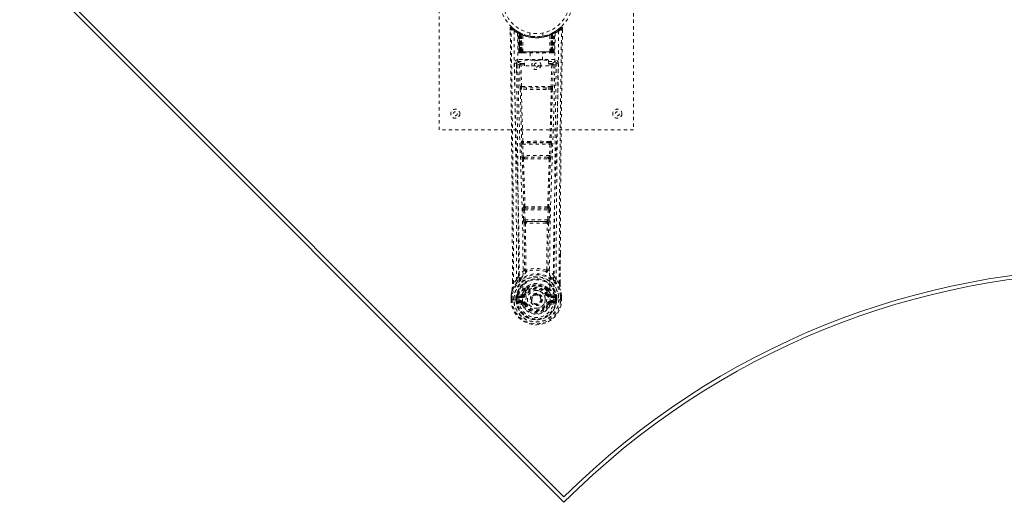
# Model space of a CAD drawing. Header units: inches. Extents: x 10.2 to 78.1, y 22.5 to 53.4.
# Tile 1 of 5: x 10.2 to 40.6, y 22.5 to 37.4. Entities that reach past the tile are written whole.
import ezdxf

# ---------------------------------------------------------------- set-up
doc = ezdxf.new("R2010")
doc.units = ezdxf.units.IN
doc.header["$MEASUREMENT"] = 0
doc.linetypes.add('SLD-Dashed', pattern=[0.075, 0.05, -0.025])
doc.linetypes.add('SLD-Solid', pattern=[0])

msp = doc.modelspace()

# ---------------------------------------------------------------- linework, layer by layer
at = {"color": 7, "linetype": 'SLD-Dashed', "lineweight": 0}
for p, q in [((23.141, 33.991), (23.141, 41.991)), ((29.141, 41.991), (29.141, 33.991)), ((25.335, 37.132), (25.336, 37.065)), ((25.365, 37.132), (25.385, 37.154)), ((25.426, 37.119), (25.384, 37.153)), ((26.899, 37.153), (26.857, 37.119)), ((26.948, 37.132), (26.918, 37.132)), ((26.946, 37.068), (26.946, 37.132)), ((26.947, 37.065), (26.948, 37.132)), ((26.947, 37.065), (26.948, 37.132)), ((25.573, 37.017), (25.56, 37.025)), ((25.579, 37.012), (25.566, 37.02)), ((25.588, 36.992), (25.574, 37)), ((25.596, 36.395), (25.574, 37)), ((25.609, 36.395), (25.588, 36.992)), ((25.626, 36.988), (25.591, 37.006)), ((25.607, 36.985), (25.63, 36.391)), ((25.675, 36.946), (25.607, 36.981)), ((25.627, 36.395), (25.607, 36.981)), ((25.62, 36.991), (25.647, 36.977)), ((25.634, 36.951), (25.647, 36.977)), ((25.634, 36.951), (25.635, 36.395)), ((25.642, 36.948), (25.634, 36.951)), ((25.642, 36.948), (25.654, 36.974)), ((25.642, 36.395), (25.642, 36.948)), ((25.658, 36.972), (25.643, 36.979)), ((25.647, 36.977), (25.654, 36.974)), ((25.648, 36.945), (25.66, 36.971)), ((25.648, 36.395), (25.648, 36.945)), ((25.648, 36.945), (25.655, 36.942)), ((25.655, 36.942), (25.667, 36.968)), ((25.655, 36.942), (25.655, 36.395)), ((25.659, 36.971), (25.658, 36.972)), ((25.666, 36.936), (25.678, 36.963)), ((25.666, 36.936), (25.666, 36.395)), ((25.673, 36.933), (25.666, 36.936)), ((25.673, 36.933), (25.684, 36.96)), ((25.673, 36.395), (25.673, 36.933)), ((25.675, 36.946), (25.676, 36.945)), ((25.694, 36.395), (25.675, 36.946)), ((25.676, 36.945), (25.695, 36.395)), ((25.678, 36.963), (25.684, 36.96)), ((25.725, 36.395), (25.721, 36.916)), ((25.941, 36.98), (25.941, 36.883)), ((26.341, 36.883), (26.341, 36.98)), ((26.557, 36.395), (26.562, 36.916)), ((26.608, 36.946), (26.588, 36.395)), ((26.588, 36.395), (26.607, 36.945)), ((26.598, 36.96), (26.605, 36.963)), ((26.598, 36.96), (26.61, 36.933)), ((26.605, 36.963), (26.617, 36.936)), ((26.607, 36.945), (26.608, 36.946)), ((26.676, 36.981), (26.608, 36.946)), ((26.617, 36.936), (26.61, 36.933)), ((26.61, 36.933), (26.61, 36.395)), ((26.624, 36.971), (26.616, 36.968)), ((26.616, 36.968), (26.628, 36.942)), ((26.616, 36.395), (26.617, 36.936)), ((26.631, 36.975), (26.623, 36.971)), ((26.623, 36.971), (26.635, 36.945)), ((26.625, 36.972), (26.624, 36.971)), ((26.691, 37.006), (26.625, 36.972)), ((26.628, 36.942), (26.635, 36.945)), ((26.628, 36.395), (26.628, 36.942)), ((26.629, 36.974), (26.636, 36.977)), ((26.629, 36.974), (26.641, 36.948)), ((26.635, 36.945), (26.635, 36.395)), ((26.636, 36.977), (26.645, 36.982)), ((26.636, 36.977), (26.648, 36.951)), ((26.648, 36.951), (26.641, 36.948)), ((26.641, 36.948), (26.641, 36.395)), ((26.648, 36.395), (26.648, 36.951)), ((26.653, 36.391), (26.676, 36.985)), ((26.656, 36.395), (26.676, 36.981)), ((26.674, 36.395), (26.695, 36.992)), ((26.687, 36.395), (26.708, 37)), ((26.708, 37), (26.695, 36.992)), ((26.723, 37.025), (26.71, 37.017)), ((25.574, 36.157), (25.574, 36.096)), ((26.709, 36.157), (25.574, 36.157)), ((25.596, 36.395), (25.609, 36.395)), ((25.627, 36.395), (25.694, 36.395)), ((25.635, 36.395), (25.642, 36.395)), ((25.635, 36.366), (25.642, 36.366)), ((25.639, 36.366), (25.649, 36.366)), ((26.641, 36.395), (25.642, 36.395)), ((25.655, 36.395), (25.648, 36.395)), ((25.649, 36.366), (25.655, 36.366)), ((25.655, 36.395), (26.628, 36.395)), ((25.657, 36.366), (25.711, 36.366)), ((25.666, 36.395), (25.673, 36.395)), ((25.667, 36.366), (25.673, 36.366)), ((26.61, 36.395), (25.673, 36.395)), ((25.711, 36.366), (25.673, 36.366)), ((25.695, 36.395), (25.694, 36.395)), ((25.725, 36.395), (26.557, 36.395)), ((25.725, 36.366), (25.733, 36.366)), ((25.733, 36.366), (26.55, 36.366)), ((25.946, 36.366), (25.946, 36.143)), ((26.336, 36.143), (26.336, 36.366)), ((26.55, 36.366), (26.558, 36.366)), ((26.572, 36.366), (26.626, 36.366)), ((26.61, 36.366), (26.572, 36.366)), ((26.588, 36.395), (26.588, 36.395)), ((26.588, 36.395), (26.656, 36.395)), ((26.61, 36.395), (26.616, 36.395)), ((26.61, 36.366), (26.616, 36.366)), ((26.635, 36.395), (26.628, 36.395)), ((26.628, 36.366), (26.634, 36.366)), ((26.634, 36.366), (26.644, 36.366)), ((26.64, 36.366), (26.648, 36.366)), ((26.641, 36.395), (26.648, 36.395)), ((26.674, 36.395), (26.687, 36.395)), ((26.709, 36.096), (26.709, 36.157)), ((25.53, 36.059), (25.529, 36.05)), ((25.529, 36.048), (25.532, 35.761)), ((25.574, 36.096), (25.771, 36.096)), ((25.623, 35.993), (25.638, 35.332)), ((25.667, 36.039), (25.667, 35.994)), ((25.771, 36.039), (25.667, 36.039)), ((25.683, 35.333), (25.667, 35.994)), ((25.771, 35.994), (25.667, 35.994)), ((25.771, 35.963), (25.771, 36.143)), ((25.771, 36.143), (26.521, 36.143)), ((26.521, 35.963), (25.771, 35.963)), ((26.521, 36.143), (26.521, 35.963)), ((26.521, 36.096), (26.709, 36.096)), ((26.615, 36.039), (26.521, 36.039)), ((26.615, 35.994), (26.521, 35.994)), ((26.615, 35.994), (26.6, 35.333)), ((26.615, 36.039), (26.615, 35.994)), ((26.66, 35.993), (26.645, 35.332)), ((26.75, 35.761), (26.754, 36.048)), ((26.754, 36.05), (26.753, 36.059)), ((25.837, 35.242), (25.68, 35.248)), ((26.6, 35.333), (25.683, 35.333)), ((25.844, 35.29), (25.691, 35.292)), ((26.439, 35.29), (25.844, 35.29)), ((26.592, 35.292), (26.439, 35.29)), ((26.603, 35.248), (26.446, 35.242)), ((29.141, 33.991), (23.141, 33.991)), ((25.676, 33.548), (25.693, 33.196)), ((25.691, 33.642), (25.683, 33.638)), ((25.721, 33.55), (26.562, 33.55)), ((25.738, 33.198), (25.721, 33.55)), ((25.727, 33.595), (25.735, 33.599)), ((26.556, 33.595), (25.727, 33.595)), ((26.562, 33.55), (26.545, 33.198)), ((26.548, 33.599), (26.556, 33.595)), ((26.607, 33.548), (26.589, 33.196)), ((26.6, 33.638), (26.592, 33.642)), ((26.545, 33.198), (25.738, 33.198)), ((25.785, 33.153), (25.753, 33.153)), ((25.785, 33.153), (26.498, 33.153)), ((26.498, 33.153), (26.53, 33.153)), ((25.743, 33.102), (25.775, 33.101)), ((26.507, 33.101), (26.54, 33.102)), ((25.755, 31.625), (25.74, 31.62)), ((26.528, 31.625), (26.542, 31.62)), ((25.731, 31.53), (25.748, 31.213)), ((25.776, 31.533), (26.507, 31.533)), ((25.792, 31.215), (25.776, 31.533)), ((25.785, 31.578), (25.799, 31.582)), ((26.498, 31.578), (25.785, 31.578)), ((26.484, 31.582), (26.498, 31.578)), ((26.507, 31.533), (26.491, 31.215)), ((26.552, 31.53), (26.535, 31.213)), ((26.491, 31.215), (25.792, 31.215)), ((25.802, 31.118), (25.842, 31.117)), ((25.85, 31.17), (25.811, 31.171)), ((25.85, 31.17), (26.433, 31.17)), ((26.472, 31.171), (26.433, 31.17)), ((26.441, 31.117), (26.481, 31.118)), ((26.878, 30.183), (26.877, 29.259)), ((26.879, 29.258), (26.882, 30.182)), ((25.814, 29.677), (25.814, 29.677)), ((26.469, 29.677), (26.469, 29.677)), ((25.404, 29.258), (25.404, 29.311)), ((25.405, 29.312), (25.405, 29.259)), ((25.53, 29.375), (25.434, 29.26)), ((26.849, 29.26), (26.753, 29.375)), ((25.362, 28.877), (25.362, 28.873)), ((25.362, 28.757), (25.362, 28.873)), ((25.363, 28.873), (25.363, 28.756)), ((25.391, 28.873), (25.391, 28.759)), ((25.558, 28.88), (25.554, 28.875)), ((25.558, 28.88), (25.569, 28.891)), ((25.683, 28.912), (25.569, 28.891)), ((25.569, 28.891), (25.569, 28.891)), ((25.569, 28.891), (25.569, 28.891)), ((25.583, 28.858), (25.713, 28.882)), ((25.713, 28.882), (25.713, 28.858)), ((25.768, 28.924), (25.795, 28.912)), ((25.773, 29.073), (25.773, 29.054)), ((25.781, 29.102), (25.792, 29.119)), ((25.797, 29.067), (25.796, 29.049)), ((26.486, 29.049), (26.486, 29.067)), ((26.488, 28.912), (26.515, 28.924)), ((26.49, 29.119), (26.502, 29.102)), ((26.51, 29.073), (26.51, 29.054)), ((26.57, 28.882), (26.7, 28.858)), ((26.57, 28.882), (26.57, 28.858)), ((26.714, 28.891), (26.599, 28.912)), ((26.714, 28.891), (26.724, 28.88)), ((26.725, 28.88), (26.724, 28.88)), ((26.725, 28.88), (26.724, 28.88)), ((26.728, 28.875), (26.725, 28.88)), ((26.891, 28.759), (26.891, 28.873)), ((26.92, 28.756), (26.92, 28.873)), ((26.921, 28.873), (26.921, 28.877)), ((26.921, 28.757), (26.921, 28.873)), ((25.362, 28.757), (25.366, 28.757)), ((25.366, 28.757), (25.419, 28.757)), ((25.419, 28.757), (25.442, 28.758)), ((25.442, 28.758), (25.6, 28.758)), ((25.542, 28.829), (25.513, 28.831)), ((25.513, 28.831), (25.513, 28.831)), ((25.513, 28.759), (25.513, 28.831)), ((25.513, 28.759), (25.513, 28.759)), ((25.542, 28.829), (25.543, 28.76)), ((25.543, 28.83), (25.548, 28.849)), ((25.548, 28.76), (25.543, 28.76)), ((25.548, 28.849), (25.548, 28.838)), ((25.548, 28.838), (25.548, 28.76)), ((25.566, 28.639), (25.685, 28.616)), ((25.583, 28.858), (25.583, 28.828)), ((25.713, 28.858), (25.583, 28.858)), ((25.713, 28.828), (25.583, 28.828)), ((25.596, 28.706), (25.596, 28.676)), ((25.596, 28.706), (25.713, 28.706)), ((25.713, 28.655), (25.596, 28.676)), ((25.596, 28.676), (25.713, 28.676)), ((25.713, 28.828), (25.713, 28.858)), ((25.713, 28.706), (25.713, 28.676)), ((25.713, 28.655), (25.713, 28.676)), ((25.718, 28.72), (25.718, 28.722)), ((25.772, 28.612), (25.769, 28.619)), ((25.795, 28.621), (25.772, 28.612)), ((25.985, 28.767), (25.986, 28.782)), ((25.985, 28.758), (25.985, 28.767)), ((26.51, 28.612), (26.488, 28.621)), ((26.51, 28.612), (26.565, 28.589)), ((26.565, 28.722), (26.565, 28.72)), ((26.7, 28.858), (26.57, 28.858)), ((26.57, 28.828), (26.57, 28.858)), ((26.7, 28.828), (26.57, 28.828)), ((26.57, 28.706), (26.57, 28.676)), ((26.57, 28.706), (26.687, 28.706)), ((26.687, 28.676), (26.57, 28.655)), ((26.57, 28.655), (26.57, 28.676)), ((26.57, 28.676), (26.687, 28.676)), ((26.598, 28.616), (26.717, 28.639)), ((26.683, 28.758), (26.841, 28.758)), ((26.687, 28.676), (26.687, 28.706)), ((26.7, 28.828), (26.7, 28.858)), ((26.735, 28.849), (26.735, 28.838)), ((26.74, 28.83), (26.735, 28.849)), ((26.735, 28.838), (26.735, 28.76)), ((26.735, 28.76), (26.74, 28.76)), ((26.77, 28.831), (26.74, 28.829)), ((26.74, 28.76), (26.74, 28.829)), ((26.77, 28.831), (26.77, 28.76)), ((26.77, 28.831), (26.77, 28.831)), ((26.841, 28.758), (26.864, 28.757)), ((26.864, 28.757), (26.917, 28.757)), ((26.917, 28.757), (26.921, 28.757))]:
    msp.add_line(p, q, dxfattribs=at)
at = {"color": 7, "linetype": 'SLD-Solid', "lineweight": 15}
for p, q in [((10.2, 39.307), (26.994, 22.513)), ((10.367, 39.307), (26.994, 22.68)), ((10.367, 39.307), (26.994, 22.68))]:
    msp.add_line(p, q, dxfattribs=at)
at = {"color": 7, "linetype": 'SLD-Dashed', "lineweight": 0, "flags": 128}
for points in [[(25.383, 37.152), (25.376, 37.156), (25.368, 37.158), (25.36, 37.159), (25.352, 37.157), (25.345, 37.154), (25.34, 37.149), (25.336, 37.142), (25.335, 37.134)], [(25.404, 29.311), (25.396, 31.881), (25.368, 34.506), (25.335, 37.132)], [(25.335, 37.132), (25.335, 37.131), (25.337, 37.132), (25.344, 37.132), (25.353, 37.132), (25.359, 37.132), (25.365, 37.132)], [(25.434, 29.26), (25.432, 30.723), (25.423, 32.197), (25.409, 33.645), (25.406, 33.892), (25.403, 34.15), (25.4, 34.365), (25.397, 34.594), (25.394, 34.844), (25.391, 35.115), (25.388, 35.333), (25.384, 35.596), (25.38, 35.92), (25.378, 36.13), (25.374, 36.388), (25.371, 36.651), (25.368, 36.899), (25.365, 37.132)], [(26.849, 29.26), (26.851, 30.725), (26.86, 32.197), (26.874, 33.644), (26.877, 33.865), (26.879, 34.095), (26.882, 34.298), (26.884, 34.497), (26.887, 34.713), (26.889, 34.863), (26.891, 35.02), (26.893, 35.176), (26.894, 35.293), (26.896, 35.433), (26.898, 35.596), (26.903, 35.928), (26.905, 36.132), (26.908, 36.387), (26.912, 36.648), (26.915, 36.897), (26.918, 37.132)], [(26.898, 37.154), (26.865, 37.126), (26.857, 37.12)], [(26.882, 30.182), (26.887, 31.881), (26.914, 34.506), (26.947, 37.065)], [(26.945, 37.132), (26.943, 37.139), (26.94, 37.147), (26.935, 37.154), (26.928, 37.159), (26.921, 37.161), (26.914, 37.162), (26.906, 37.16), (26.9, 37.156)], [(25.454, 37.038), (25.461, 35.991), (25.48, 34.946), (25.51, 33.904), (25.545, 32.866), (25.579, 31.832), (25.604, 30.803), (25.613, 29.778), (25.6, 28.758)], [(25.563, 36.983), (25.571, 35.938), (25.593, 34.895), (25.624, 33.855), (25.662, 32.82), (25.698, 31.788), (25.724, 30.762), (25.732, 29.74), (25.718, 28.723)], [(25.568, 37.017), (25.575, 37.006), (25.579, 36.992)], [(25.605, 36.989), (25.606, 36.983), (25.606, 36.981)], [(26.72, 36.983), (26.711, 35.938), (26.69, 34.895), (26.658, 33.856), (26.621, 32.82), (26.585, 31.789), (26.558, 30.762), (26.55, 29.74), (26.565, 28.723)], [(26.829, 37.038), (26.822, 35.991), (26.802, 34.946), (26.773, 33.904), (26.738, 32.866), (26.704, 31.832), (26.678, 30.803), (26.67, 29.778), (26.682, 28.758)], [(25.635, 36.395), (25.619, 36.395), (25.607, 36.395), (25.598, 36.395), (25.596, 36.395)], [(25.609, 36.395), (25.612, 36.395), (25.621, 36.395), (25.633, 36.395), (25.648, 36.395)], [(25.666, 36.395), (25.658, 36.395), (25.651, 36.395), (25.644, 36.395), (25.638, 36.395), (25.633, 36.395), (25.629, 36.395), (25.627, 36.395), (25.627, 36.395)], [(25.627, 36.395), (25.628, 36.388), (25.629, 36.386)], [(25.657, 36.366), (25.657, 36.366), (25.658, 36.366)], [(25.695, 36.395), (25.698, 36.395), (25.705, 36.395), (25.714, 36.395), (25.725, 36.395)], [(26.557, 36.395), (26.569, 36.395), (26.578, 36.395), (26.584, 36.395), (26.588, 36.395)], [(26.656, 36.395), (26.655, 36.395), (26.653, 36.395), (26.65, 36.395), (26.645, 36.395), (26.639, 36.395), (26.632, 36.395), (26.624, 36.395), (26.616, 36.395)], [(26.635, 36.395), (26.649, 36.395), (26.662, 36.395), (26.67, 36.395), (26.674, 36.395)], [(26.687, 36.395), (26.684, 36.395), (26.676, 36.395), (26.663, 36.395), (26.648, 36.395)], [(25.469, 36.05), (25.47, 35.914), (25.473, 35.742), (25.475, 35.533), (25.479, 35.288), (25.482, 35.039), (25.485, 34.82), (25.487, 34.666), (25.489, 34.528), (25.49, 34.407), (25.492, 34.252), (25.494, 34.089), (25.496, 33.932), (25.506, 33.119), (25.515, 32.301), (25.523, 31.328), (25.528, 30.339), (25.53, 29.375)], [(25.529, 36.05), (25.553, 36.022), (25.623, 35.993)], [(25.667, 36.039), (25.598, 36.068), (25.574, 36.096)], [(25.667, 35.994), (25.651, 35.994), (25.637, 35.994), (25.627, 35.993), (25.623, 35.993)], [(26.709, 36.096), (26.685, 36.068), (26.615, 36.039)], [(26.66, 35.993), (26.655, 35.993), (26.645, 35.994), (26.631, 35.994), (26.615, 35.994)], [(26.66, 35.993), (26.73, 36.022), (26.754, 36.05)], [(26.753, 29.375), (26.753, 29.895), (26.755, 30.428), (26.758, 30.974), (26.761, 31.488), (26.765, 32.018), (26.771, 32.57), (26.776, 33.059), (26.779, 33.317), (26.782, 33.589), (26.786, 33.878), (26.79, 34.182), (26.793, 34.457), (26.796, 34.698), (26.799, 34.889), (26.802, 35.104), (26.805, 35.345), (26.808, 35.571), (26.81, 35.763), (26.812, 35.923), (26.814, 36.05)], [(25.683, 35.333), (25.668, 35.333), (25.653, 35.332), (25.643, 35.332), (25.638, 35.332)], [(25.647, 35.25), (25.666, 34.445), (25.691, 33.642)], [(25.725, 33.638), (25.7, 34.442), (25.68, 35.248)], [(26.446, 35.242), (26.141, 35.241), (25.837, 35.242)], [(26.439, 35.29), (26.141, 35.29), (25.844, 35.29)], [(26.603, 35.248), (26.583, 34.442), (26.558, 33.638)], [(26.636, 35.25), (26.616, 34.445), (26.592, 33.642)], [(26.645, 35.332), (26.64, 35.332), (26.63, 35.332), (26.615, 35.333), (26.6, 35.333)], [(25.721, 33.55), (25.706, 33.55), (25.691, 33.549), (25.681, 33.549), (25.676, 33.548)], [(26.607, 33.548), (26.602, 33.549), (26.592, 33.549), (26.577, 33.55), (26.562, 33.55)], [(25.738, 33.198), (25.723, 33.197), (25.708, 33.196), (25.698, 33.196), (25.693, 33.196)], [(25.693, 33.196), (25.696, 33.164), (25.696, 33.161)], [(26.589, 33.196), (26.585, 33.196), (26.575, 33.196), (26.56, 33.197), (26.545, 33.198)], [(26.589, 33.196), (26.587, 33.164), (26.587, 33.161)], [(25.708, 33.106), (25.733, 32.364), (25.755, 31.625)], [(25.79, 31.619), (25.768, 32.359), (25.743, 33.102)], [(26.54, 33.102), (26.515, 32.359), (26.492, 31.619)], [(26.574, 33.106), (26.55, 32.364), (26.528, 31.625)], [(25.776, 31.533), (25.761, 31.532), (25.747, 31.531), (25.736, 31.531), (25.731, 31.53)], [(25.776, 31.533), (25.775, 31.541), (25.775, 31.55), (25.775, 31.557), (25.776, 31.564), (25.78, 31.574), (25.785, 31.578)], [(26.498, 31.578), (26.503, 31.574), (26.506, 31.564), (26.507, 31.557), (26.508, 31.55), (26.508, 31.541), (26.507, 31.533)], [(26.552, 31.53), (26.547, 31.531), (26.536, 31.531), (26.522, 31.532), (26.507, 31.533)], [(25.792, 31.215), (25.777, 31.215), (25.763, 31.214), (25.753, 31.213), (25.748, 31.213)], [(25.766, 31.124), (25.777, 30.403), (25.778, 29.685)], [(25.802, 31.118), (25.813, 30.396), (25.814, 29.677)], [(26.441, 31.117), (26.141, 31.115), (25.842, 31.117)], [(26.433, 31.17), (26.141, 31.169), (25.85, 31.17)], [(26.469, 29.677), (26.47, 30.396), (26.481, 31.118)], [(26.472, 31.171), (26.473, 31.171), (26.475, 31.173), (26.478, 31.176), (26.484, 31.185), (26.488, 31.199), (26.491, 31.215)], [(26.535, 31.213), (26.53, 31.213), (26.52, 31.214), (26.506, 31.215), (26.491, 31.215)], [(26.516, 31.124), (26.506, 30.403), (26.505, 29.685)], [(25.776, 29.677), (25.675, 29.589), (25.589, 29.488)], [(25.776, 29.677), (25.778, 29.666), (25.782, 29.658), (25.788, 29.651), (25.796, 29.648), (25.804, 29.648), (25.812, 29.651), (25.819, 29.657), (25.824, 29.666)], [(26.459, 29.666), (26.464, 29.657), (26.471, 29.651), (26.479, 29.648), (26.487, 29.648), (26.494, 29.651), (26.5, 29.658), (26.505, 29.666), (26.507, 29.677)], [(26.694, 29.488), (26.607, 29.589), (26.507, 29.677)], [(25.572, 29.336), (25.471, 29.212), (25.392, 29.058)], [(25.434, 29.26), (25.428, 29.26), (25.422, 29.26), (25.416, 29.259), (25.411, 29.259), (25.407, 29.259), (25.405, 29.258), (25.404, 29.258), (25.404, 29.258)], [(25.682, 29.439), (25.677, 29.433), (25.667, 29.424)], [(25.924, 29.206), (25.867, 29.177), (25.792, 29.119)], [(26.49, 29.119), (26.416, 29.177), (26.359, 29.206)], [(26.615, 29.424), (26.606, 29.433), (26.601, 29.439)], [(26.711, 29.336), (26.811, 29.212), (26.89, 29.058)], [(26.879, 29.258), (26.879, 29.258), (26.878, 29.258), (26.876, 29.259), (26.872, 29.259), (26.867, 29.259), (26.861, 29.26), (26.855, 29.26), (26.849, 29.26)], [(25.362, 28.873), (25.361, 28.873), (25.363, 28.873), (25.365, 28.873), (25.369, 28.873), (25.373, 28.873), (25.379, 28.873), (25.385, 28.873), (25.391, 28.873)], [(25.392, 29.058), (25.375, 28.978), (25.362, 28.877)], [(25.362, 28.873), (25.375, 28.97), (25.391, 29.047)], [(25.362, 28.877), (25.363, 28.877), (25.365, 28.877), (25.368, 28.877), (25.371, 28.876), (25.376, 28.875), (25.381, 28.875), (25.386, 28.874), (25.391, 28.873)], [(25.392, 29.058), (25.391, 29.052), (25.391, 29.047)], [(25.711, 28.934), (25.697, 28.917), (25.683, 28.912)], [(25.773, 29.054), (25.74, 29.002), (25.711, 28.934)], [(25.825, 29.036), (25.795, 28.987), (25.768, 28.924)], [(25.822, 28.901), (25.817, 28.903), (25.812, 28.905), (25.807, 28.907), (25.803, 28.909), (25.8, 28.91), (25.797, 28.911), (25.795, 28.912), (25.795, 28.912)], [(26.515, 28.924), (26.488, 28.987), (26.458, 29.036)], [(26.46, 28.901), (26.466, 28.903), (26.471, 28.905), (26.475, 28.907), (26.48, 28.909), (26.483, 28.91), (26.486, 28.911), (26.487, 28.912), (26.488, 28.912)], [(26.51, 29.054), (26.542, 29.002), (26.572, 28.934)], [(26.572, 28.934), (26.586, 28.917), (26.599, 28.912)], [(26.892, 29.047), (26.892, 29.052), (26.89, 29.058)], [(26.921, 28.877), (26.909, 28.967), (26.89, 29.058)], [(26.921, 28.877), (26.92, 28.877), (26.918, 28.877), (26.915, 28.877), (26.911, 28.876), (26.907, 28.875), (26.902, 28.875), (26.897, 28.874), (26.891, 28.873)], [(26.891, 28.873), (26.898, 28.873), (26.904, 28.873), (26.909, 28.873), (26.914, 28.873), (26.918, 28.873), (26.92, 28.873), (26.921, 28.873), (26.921, 28.873)], [(26.921, 28.873), (26.908, 28.97), (26.892, 29.047)], [(25.391, 28.759), (25.385, 28.759), (25.379, 28.759), (25.373, 28.758), (25.369, 28.758), (25.365, 28.758), (25.363, 28.757), (25.361, 28.757), (25.362, 28.757)], [(25.543, 28.76), (25.539, 28.76), (25.532, 28.76), (25.523, 28.76), (25.513, 28.759)], [(25.542, 28.829), (25.543, 28.829), (25.543, 28.83)], [(25.583, 28.828), (25.564, 28.83), (25.548, 28.838)], [(25.553, 28.688), (25.573, 28.701), (25.596, 28.706)], [(26.565, 28.72), (26.559, 28.643), (26.536, 28.569), (26.497, 28.5), (26.443, 28.44), (26.378, 28.391), (26.304, 28.356), (26.224, 28.334), (26.141, 28.326), (26.059, 28.334), (25.979, 28.356), (25.905, 28.391), (25.84, 28.44), (25.786, 28.5), (25.747, 28.569), (25.724, 28.643), (25.718, 28.72)], [(25.822, 28.633), (25.817, 28.63), (25.812, 28.628), (25.807, 28.626), (25.803, 28.625), (25.8, 28.623), (25.797, 28.622), (25.795, 28.621), (25.795, 28.621)], [(26.46, 28.633), (26.466, 28.63), (26.471, 28.628), (26.475, 28.626), (26.48, 28.625), (26.483, 28.623), (26.486, 28.622), (26.487, 28.621), (26.488, 28.621)], [(26.52, 28.628), (26.514, 28.62), (26.51, 28.612)], [(26.57, 28.655), (26.533, 28.641), (26.52, 28.628)], [(26.687, 28.706), (26.71, 28.701), (26.73, 28.688)], [(26.735, 28.838), (26.718, 28.83), (26.7, 28.828)], [(26.74, 28.83), (26.74, 28.829), (26.74, 28.829)], [(26.921, 28.757), (26.921, 28.757), (26.92, 28.757), (26.918, 28.758), (26.914, 28.758), (26.909, 28.758), (26.904, 28.759), (26.898, 28.759), (26.891, 28.759)]]:
    msp.add_lwpolyline(points, dxfattribs=at)
at = {"color": 7, "linetype": 'SLD-Dashed', "lineweight": 0}
for centre, radius in [((26.141, 37.991), 1.125), ((26.141, 37.991), 1.03), ((26.141, 35.991), 0.14), ((26.141, 35.991), 0.0625), ((23.641, 34.491), 0.141), ((23.641, 34.491), 0.0625), ((28.641, 34.491), 0.141), ((28.641, 34.491), 0.0625), ((26.141, 28.767), 0.7), ((26.141, 28.767), 0.69), ((26.141, 28.767), 0.623), ((26.141, 28.767), 0.32), ((26.141, 28.767), 0.275), ((26.141, 28.767), 0.188), ((26.141, 28.767), 0.157), ((26.141, 28.767), 0.142), ((26.141, 28.767), 0.14), ((26.141, 28.767), 0.138)]:
    msp.add_circle(centre, radius, dxfattribs=at)
for centre, radius, start, end in [((25.365, 37.132), 0.03, 47.8632, 180.7197), ((26.144, 38.036), 1.213, 228.1755, 235.3207), ((26.141, 37.991), 1.158, 227.8705, 312.1289), ((26.139, 37.987), 1.123, 227.9074, 235.3633), ((25.484, 37.038), 0.03, 55.9344, 179.8281), ((26.146, 37.985), 1.12, 304.6289, 312.0869), ((26.799, 37.038), 0.03, 0.1681, 124.0694), ((26.142, 38.032), 1.209, 304.669, 311.8398), ((26.918, 37.132), 0.03, 359.2819, 132.1351), ((26.848, 37.089), 0.0826, 31.7872, 52.6674), ((26.129, 38.23), 1.369, 240.4503, 245.5696), ((26.141, 37.99), 1.127, 235.3505, 240.4901), ((25.544, 36.999), 0.03, 1.9853, 58.9529), ((26.139, 37.986), 1.123, 238.9571, 239.8434), ((25.525, 36.962), 0.0714, 31.6414, 58.9253), ((25.604, 36.97), 0.0429, 114.1666, 163.0256), ((26.141, 38.022), 1.19, 240.8884, 299.1116), ((25.558, 36.991), 0.0299, 1.907, 59.7244), ((26.141, 37.991), 1.128, 239.7399, 244.7254), ((26.152, 38.012), 1.154, 239.9613, 244.0331), ((26.122, 37.614), 0.823, 228.2673, 233.6301), ((26.141, 37.991), 1.127, 240.489, 299.511), ((26.12, 37.608), 0.814, 229.1484, 234.493), ((25.577, 36.98), 0.03, 16.8952, 61.2668), ((25.577, 36.98), 0.0299, 1.8047, 60.7744), ((26.141, 37.989), 1.126, 240.8014, 245.7386), ((26.121, 37.602), 0.806, 230.3863, 235.6808), ((26.141, 37.989), 1.155, 244.3785, 295.6215), ((26.141, 37.989), 1.155, 245.0796, 294.9204), ((25.645, 36.945), 0.0297, 1.4775, 64.5216), ((25.646, 36.945), 0.0297, 1.4819, 64.5685), ((26.141, 37.989), 1.155, 246.0603, 293.9397), ((26.096, 37.541), 0.729, 234.7824, 239), ((25.691, 36.934), 0.0346, 328.9884, 15.1424), ((26.141, 37.954), 1.12, 247.9468, 292.0533), ((26.591, 36.934), 0.0346, 164.8603, 211.0088), ((26.187, 37.541), 0.729, 300.9993, 305.218), ((26.139, 37.995), 1.132, 294.2748, 299.1846), ((26.636, 36.945), 0.0297, 115.4315, 178.5181), ((26.637, 36.945), 0.0297, 115.4763, 178.5247), ((26.162, 37.602), 0.806, 304.3187, 309.6142), ((26.166, 37.603), 0.808, 305.4885, 310.8701), ((26.692, 36.849), 0.138, 89.4166, 113.4596), ((26.16, 37.614), 0.823, 306.3706, 311.732), ((26.706, 36.98), 0.0299, 119.2256, 178.1953), ((26.704, 36.982), 0.0273, 117.6533, 182.2973), ((26.157, 37.964), 1.096, 298.631, 300.2662), ((26.725, 36.991), 0.0299, 120.2756, 178.093), ((26.141, 37.99), 1.127, 299.5106, 304.6487), ((26.679, 36.97), 0.0429, 16.9744, 65.8332), ((26.738, 36.999), 0.03, 121.0443, 178.0175), ((26.154, 38.229), 1.369, 294.4304, 299.5498), ((25.574, 36.052), 0.105, 90.005, 180.7379), ((25.626, 36.396), 0.03, 181.9931, 269.996), ((25.656, 36.438), 0.0742, 215.9484, 253.2622), ((25.639, 36.396), 0.03, 181.9664, 269.9733), ((25.653, 36.533), 0.166, 259.5978, 268.3417), ((25.657, 36.396), 0.03, 181.9303, 269.9376), ((26.054, 36.387), 0.413, 179.0128, 183.0348), ((26.238, 36.388), 0.59, 179.4004, 182.0234), ((26.083, 36.387), 0.429, 179.0559, 182.9268), ((26.111, 36.387), 0.445, 179.092, 182.821), ((26.117, 36.387), 0.444, 179.0801, 182.8144), ((25.724, 36.395), 0.0299, 181.7974, 269.8139), ((25.725, 36.395), 0.0299, 181.7974, 269.8139), ((25.76, 36.388), 0.0354, 169.2813, 219.197), ((26.521, 36.388), 0.0369, 321.8629, 9.6632), ((26.558, 36.395), 0.0299, 270.1884, 358.2003), ((26.559, 36.395), 0.0299, 270.1852, 358.2035), ((26.166, 36.387), 0.444, 357.1775, 0.9141), ((26.171, 36.387), 0.446, 357.1813, 0.9057), ((26.621, 36.401), 0.0356, 262.0673, 350.2937), ((26.626, 36.396), 0.03, 270.0637, 358.0684), ((26.203, 36.387), 0.426, 357.0594, 0.9579), ((26.045, 36.388), 0.59, 357.9764, 0.5997), ((26.63, 36.531), 0.163, 271.705, 280.626), ((26.228, 36.387), 0.413, 356.9652, 0.9872), ((26.644, 36.396), 0.03, 270.0267, 358.0336), ((26.626, 36.438), 0.0742, 286.7383, 324.0528), ((26.657, 36.396), 0.03, 270.004, 358.0069), ((26.709, 36.052), 0.105, 359.2621, 89.9957), ((25.504, 34.453), 1.598, 89.133, 91.2842), ((-473.929, 28.17), 499.52, 0.15118, 0.90395), ((25.572, 36.054), 0.0423, 88.0381, 173.4317), ((25.668, 35.994), 0.0451, 90.4308, 180.9014), ((26.615, 35.994), 0.0451, 359.0388, 89.5681), ((526.234, 28.17), 499.542, 179.09607, 179.8488), ((26.711, 36.054), 0.0423, 6.5683, 91.9634), ((26.778, 34.454), 1.597, 88.7154, 90.8679), ((26.039, 35.332), 0.401, 180.0762, 191.8385), ((25.692, 35.247), 0.0456, 91.7545, 175.8267), ((25.672, 35.388), 0.141, 259.4661, 273.0576), ((25.789, 35.245), 0.109, 154.2114, 178.3455), ((25.788, 35.332), 0.105, 179.6353, 202.4683), ((25.925, 35.253), 0.0889, 155.6063, 187.6358), ((26.358, 35.253), 0.0889, 352.3666, 24.3914), ((26.495, 35.332), 0.105, 337.5259, 0.3673), ((26.492, 35.244), 0.111, 1.7838, 25.6594), ((26.59, 35.247), 0.0456, 4.1727, 88.2462), ((26.61, 35.387), 0.139, 266.858, 280.6183), ((26.243, 35.332), 0.401, 348.1469, 359.922), ((25.883, 33.579), 0.209, 163.508, 188.4122), ((25.728, 33.64), 0.0451, 182.9191, 269.4062), ((25.736, 33.644), 0.0451, 182.9892, 269.3786), ((25.717, 33.729), 0.091, 253.0012, 274.8399), ((25.775, 33.566), 0.0564, 148.2426, 195.7331), ((26.141, -3.008), 36.648, 89.3489, 90.651), ((25.78, 33.631), 0.055, 173.1601, 216.3321), ((26.141, 0.784), 32.817, 89.2909, 90.7091), ((26.547, 33.644), 0.0451, 270.6225, 357.0097), ((26.504, 33.631), 0.0546, 323.522, 6.9858), ((26.555, 33.64), 0.0451, 270.5938, 357.0809), ((26.508, 33.566), 0.0564, 344.2669, 31.7574), ((26.565, 33.728), 0.0908, 265.1452, 287.0277), ((26.4, 33.579), 0.209, 351.5848, 16.4936), ((25.832, 33.163), 0.136, 180.7188, 204.7089), ((25.754, 33.108), 0.0456, 91.2551, 181.8235), ((25.806, 33.196), 0.068, 178.3645, 218.9018), ((25.829, 33.112), 0.0867, 151.6285, 186.5701), ((25.856, 33.114), 0.0814, 151.3074, 188.7564), ((26.141, 66.509), 33.358, 269.3871, 270.6129), ((26.427, 33.114), 0.0814, 351.2472, 28.6892), ((26.477, 33.196), 0.068, 321.1081, 1.63), ((26.53, 33.111), 0.0424, 40.446, 90.4185), ((26.453, 33.112), 0.0869, 353.4615, 28.3407), ((26.53, 33.108), 0.0448, 357.9378, 42.9021), ((26.451, 33.163), 0.136, 335.3336, 359.2486), ((25.735, 33.185), 0.0837, 251.1193, 275.2117), ((26.141, 65.89), 32.791, 269.3607, 270.6393), ((26.547, 33.186), 0.0843, 264.8708, 288.7984), ((25.892, 31.559), 0.163, 158.128, 190.2195), ((25.785, 31.623), 0.0451, 183.2297, 269.137), ((25.8, 31.627), 0.0451, 183.3942, 269.1025), ((25.784, 31.694), 0.0751, 247.0766, 274.8894), ((26.141, -5.746), 37.367, 89.4615, 90.5382), ((25.848, 31.613), 0.0578, 174.2258, 212.3424), ((26.483, 31.627), 0.0451, 270.8987, 356.6046), ((26.435, 31.613), 0.0574, 327.5069, 5.9248), ((26.499, 31.694), 0.0749, 265.098, 292.9436), ((26.497, 31.623), 0.0451, 270.863, 356.7703), ((26.391, 31.559), 0.163, 349.778, 21.8747), ((26.141, -1.013), 32.597, 89.3981, 90.6019), ((25.928, 31.204), 0.181, 177.2187, 206.4669), ((25.812, 31.125), 0.0457, 91.854, 181.7285), ((25.796, 31.19), 0.073, 245.7457, 274.598), ((25.849, 31.213), 0.0575, 177.8273, 227.5835), ((25.905, 31.129), 0.104, 155.9691, 186.1382), ((25.942, 31.13), 0.101, 156.5281, 187.7634), ((26.341, 31.13), 0.101, 352.2314, 23.477), ((26.471, 31.125), 0.0457, 358.2708, 88.1468), ((26.378, 31.129), 0.104, 353.8618, 24.0309), ((26.486, 31.191), 0.0735, 265.512, 294.1486), ((26.354, 31.204), 0.181, 333.5358, 2.7739), ((26.141, 28.767), 0.787, 8.0937, 171.9063), ((26.141, 28.767), 0.758, 8.0937, 171.9063), ((20.82, 31.915), 5.351, 331.666, 333.0326), ((25.65, 29.491), 0.0608, 182.571, 302.0028), ((26.414, 28.927), 0.893, 128.8521, 145.0109), ((25.765, 29.684), 0.0133, 326.0895, 3.2909), ((25.836, 29.681), 0.0608, 184.0453, 286.2247), ((25.811, 29.748), 0.0708, 242.7155, 272.717), ((25.827, 29.679), 0.0128, 186.6234, 257.6815), ((26.141, 28.754), 0.966, 70.8189, 109.1818), ((25.896, 29.683), 0.0738, 193.2422, 235.0203), ((26.141, 28.829), 0.844, 70.0603, 109.9397), ((26.446, 29.681), 0.0608, 253.7753, 355.9547), ((26.387, 29.683), 0.0738, 304.9797, 346.7578), ((25.869, 28.927), 0.893, 34.9893, 51.1473), ((26.456, 29.679), 0.0128, 282.3392, 353.3596), ((26.472, 29.748), 0.0709, 267.2848, 297.2809), ((26.518, 29.684), 0.0133, 176.8079, 213.9379), ((26.633, 29.491), 0.0608, 238.0025, 357.4266), ((31.476, 31.921), 5.366, 206.9688, 208.3317), ((24.217, 29.228), 1.187, 351.2125, 1.4269), ((21.92, 29.876), 3.567, 346.7472, 350.0571), ((26.141, 28.767), 0.632, 5.8273, 174.1727), ((25.863, 29.693), 0.461, 223.6657, 230.8229), ((26.141, 28.767), 0.602, 6.0327, 173.9673), ((27.124, 27.756), 2.215, 131.1341, 134.4902), ((26.141, 28.755), 0.453, 40.4512, 139.5488), ((26.141, 28.727), 0.494, 47.4885, 132.5115), ((26.141, 28.773), 0.411, 39.7061, 140.2939), ((26.141, 28.786), 0.473, 62.6138, 117.3862), ((25.159, 27.756), 2.215, 45.5098, 48.8659), ((26.42, 29.693), 0.461, 309.1748, 316.3356), ((30.364, 29.876), 3.569, 189.9437, 193.252), ((28.065, 29.228), 1.187, 178.5707, 188.7911), ((25.663, 28.835), 0.116, 159.634, 173.1069), ((25.582, 28.888), 0.0306, 205.4265, 270.9275), ((26.006, 28.676), 0.492, 115.7084, 155.4797), ((25.95, 28.669), 0.441, 113.5939, 149.7433), ((25.713, 28.912), 0.0299, 181.1723, 268.9503), ((25.741, 28.94), 0.031, 190.1776, 328.3489), ((25.707, 28.947), 0.0649, 274.9223, 338.6806), ((25.713, 28.947), 0.089, 270, 337.226), ((25.713, 28.947), 0.119, 269.9995, 337.2265), ((25.818, 29.077), 0.0448, 146.2211, 184.9346), ((25.795, 29.113), 0.046, 241.1966, 271.7029), ((25.803, 29.058), 0.0305, 185.7199, 315.4471), ((25.795, 29.095), 0.0459, 241.1375, 271.6934), ((25.832, 29.122), 0.0396, 185.1759, 232.8789), ((26.141, 28.767), 0.376, 22.774, 157.226), ((25.823, 29.071), 0.0347, 219.3966, 272.7322), ((25.83, 29.066), 0.033, 131.6194, 178.1176), ((26.141, 28.767), 0.346, 22.7741, 157.2259), ((26.141, 28.767), 0.275, 90, 270), ((26.141, 28.767), 0.157, 65.2931, 110.0155), ((26.141, 28.767), 0.275, 270, 90), ((26.48, 29.058), 0.0305, 224.5489, 354.2833), ((26.459, 29.071), 0.0347, 267.266, 320.6051), ((26.57, 28.947), 0.119, 202.7735, 270.0005), ((26.451, 29.122), 0.0396, 307.1211, 354.8241), ((26.453, 29.066), 0.033, 1.8785, 48.381), ((26.487, 29.113), 0.046, 268.2952, 298.8053), ((26.488, 29.095), 0.0459, 268.3064, 298.8614), ((26.57, 28.947), 0.089, 202.774, 270), ((26.272, 28.67), 0.499, 24.8895, 63.9927), ((26.465, 29.077), 0.0449, 355.0881, 33.9396), ((26.333, 28.669), 0.441, 30.2266, 66.4272), ((26.542, 28.94), 0.031, 211.5708, 349.9023), ((26.576, 28.947), 0.0649, 201.3184, 265.0787), ((26.57, 28.912), 0.0299, 271.1027, 358.7747), ((26.701, 28.888), 0.0306, 269.0704, 334.5735), ((26.649, 28.842), 0.0864, 4.5747, 22.6844), ((26.891, 28.873), 0.03, 0.0028, 5.051), ((26.141, 28.767), 0.78, 180, 359.3038), ((26.141, 28.767), 0.78, 180.7166, 359.2834), ((26.141, 28.767), 0.75, 180.5684, 359.4316), ((26.141, 28.767), 0.629, 180.6528, 359.3472), ((26.141, 28.767), 0.599, 180.6527, 359.3473), ((26.141, 28.767), 0.593, 180.6711, 187.6091), ((25.757, 28.715), 0.206, 187.6616, 201.657), ((25.595, 28.646), 0.0299, 88.0471, 192.1088), ((26.141, 28.751), 0.541, 179.3502, 0.6498), ((25.724, 28.955), 0.233, 238.0383, 268.5935), ((25.713, 28.625), 0.0301, 91.4235, 197.6525), ((25.676, 28.571), 0.0454, 22.4876, 78.6862), ((25.713, 28.587), 0.119, 22.7735, 90.0005), ((25.713, 28.587), 0.089, 22.774, 90), ((25.707, 28.584), 0.0715, 29.6309, 85.2074), ((25.173, 29.964), 1.479, 291.6247, 293.9228), ((26.141, 28.767), 0.459, 202.774, 337.226), ((26.141, 28.767), 0.4, 202.774, 337.226), ((26.141, 28.767), 0.376, 202.774, 337.226), ((26.141, 28.767), 0.346, 202.7741, 337.2259), ((26.57, 28.587), 0.119, 89.9995, 157.2265), ((26.57, 28.587), 0.089, 90, 157.226), ((26.563, 28.944), 0.221, 270.3096, 302.5191), ((26.607, 28.571), 0.0454, 101.2492, 157.577), ((26.569, 28.625), 0.0301, 342.3491, 88.5749), ((26.688, 28.646), 0.0299, 347.8912, 91.9529), ((26.525, 28.715), 0.206, 338.343, 352.3384), ((26.141, 28.767), 0.593, 352.3909, 359.3289), ((26.743, 27.697), 1.063, 88.5477, 90.1457)]:
    msp.add_arc(centre, radius, start, end, dxfattribs=at)
at = {"color": 7, "linetype": 'SLD-Solid', "lineweight": 15}
for radius, start, end in [(24.368, 45.2777, 134.7223), (24.368, 45.2777, 134.7223), (24.25, 45, 135)]:
    msp.add_arc((44.141, 5.366), radius, start, end, dxfattribs=at)

doc.saveas('drawing.dxf')
